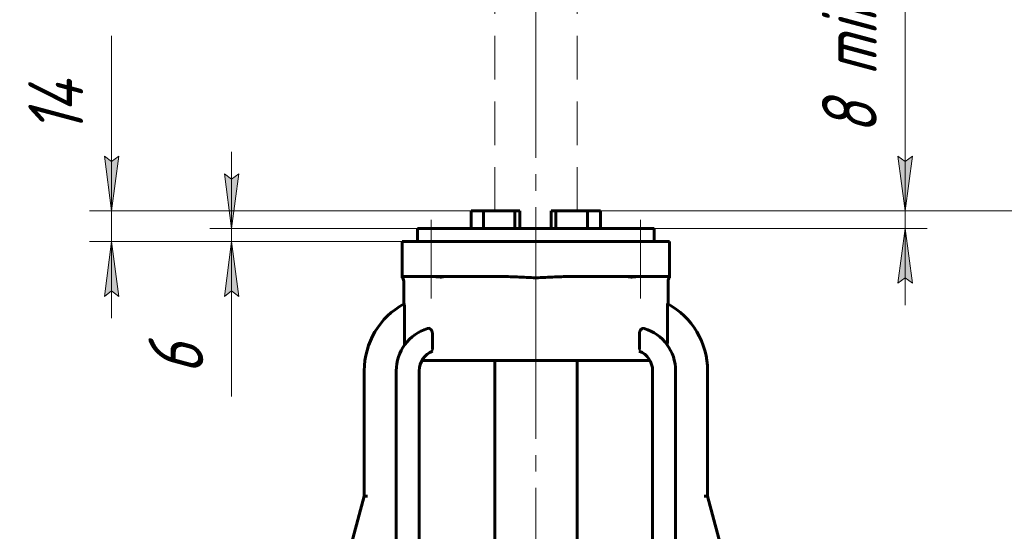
# Model space of a CAD drawing. Header units: millimetres. Extents: x 0 to 614, y -3 to 420.
# Tile 9 of 16: x 143 to 233, y 320 to 366. Entities that reach past the tile are written whole.
import ezdxf

# ---------------------------------------------------------------- set-up
doc = ezdxf.new("R2010")
doc.units = ezdxf.units.MM
for name, pattern in [('K5LT-1', [0]), ('K5LT_AXLED', [19.5, 15, -1.5, 1.5, -1.5]), ('K5LT_BASIC', [0]), ('K5LT_DASHED', [6, 4, -2]), ('K5LT_THIN', [0])]:
    doc.linetypes.add(name, pattern=pattern)
doc.layers.add('Системный слой', color=7, linetype='Continuous')
doc.layers.add('Системный слой (1)', color=7, linetype='Continuous', true_color=0x6c6c6c)
doc.styles.add('KDIMTEXTSTYLE', font='txt', dxfattribs={"width": 0.96, "oblique": 15, "height": 5})
doc.styles.add('KTEXTSTYLE', font='txt', dxfattribs={"width": 0.96, "height": 5})
doc.dimstyles.new('KDIMSTYLE (0.20)', dxfattribs={"dimtxt": 5, "dimasz": 1, "dimexe": 2, "dimexo": 0, "dimgap": 1, "dimtad": 1, "dimlfac": 5, "dimtxsty": 'KDIMTEXTSTYLE', "dimsah": 1, "dimcen": 0, "dimdle": 1, "dimadec": 0, "dimazin": 0, "dimtfac": 0.667, "dimtmove": 0, "dimatfit": 3, "dimfxl": 1, "dimtvp": 1, "dimtolj": 1, "dimtzin": 0, "dimarcsym": 0})

# ---------------------------------------------------------------- blocks, each defined once
blk = doc.blocks.new('U7')
at = {"layer": 'Системный слой (1)', "color": 143, "linetype": 'K5LT_BASIC', "lineweight": 60, "true_color": 0x33acca}
for p, q in [((179.615, 347.164), (190.415, 347.164)), ((190.415, 347.164), (201.215, 347.164))]:
    blk.add_line(p, q, dxfattribs=at)
blk = doc.blocks.new('D3')
at = {"layer": 'Системный слой (1)'}
for points in [[(290.663, 397.564), (290.005, 402.564), (289.347, 397.564), (290.005, 398.064)], [(290.005, 173.564), (290.663, 178.564), (290.005, 178.064), (289.347, 178.564)]]:
    blk.add_hatch(color=7, dxfattribs=at).paths.add_polyline_path(points)
at = {"layer": 'Системный слой (1)', "color": 7, "linetype": 'K5LT_THIN', "lineweight": 18, "true_color": 0xffffff}
for p, q in [((194.165, 402.564), (292.005, 402.564)), ((289.347, 397.564), (290.005, 402.564)), ((290.005, 402.564), (290.663, 397.564)), ((290.005, 173.564), (290.005, 402.564)), ((290.005, 398.064), (289.347, 397.564)), ((290.663, 397.564), (290.005, 398.064)), ((290.005, 173.564), (289.347, 178.564)), ((289.347, 178.564), (290.005, 178.064)), ((290.005, 178.064), (290.663, 178.564)), ((290.663, 178.564), (290.005, 173.564)), ((240.415, 173.564), (292.005, 173.564))]:
    blk.add_line(p, q, dxfattribs=at)
blk.add_wipeout([(289.005, 282.127), (281.623, 282.127), (281.623, 293.526), (289.005, 293.526)]).dxf.layer = 'Системный слой (1)'
at = {"layer": 'Системный слой (1)', "color": 7, "insert": (282.417, 282.127), "char_height": 5, "attachment_point": 1, "rotation": 90, "style": 'KTEXTSTYLE'}
blk.add_mtext('\\fArial|b0|c204|p34;\\H5.0;\\W1.000;\\Q15;\\fGOST Type AU|b0|i0|c204|p34;\\Q15;\\W0.960;1145', dxfattribs=at)
blk = doc.blocks.new('KDIMARROW_01')
at = {"layer": 'Системный слой'}
blk.add_hatch(color=0, dxfattribs=at).paths.add_polyline_path([(0, 0), (-5, 0.658), (-4.5, 0), (-5, -0.658)])
at = {"layer": 'Системный слой', "color": 0, "linetype": 'K5LT_THIN', "lineweight": 18}
for p, q in [((-4.5, 0), (-5, 0.658)), ((-5, 0.658), (0, 0)), ((0, 0), (-5, -0.658)), ((-5, -0.658), (-4.5, 0))]:
    blk.add_line(p, q, dxfattribs=at)
at = {"layer": 'Системный слой (1)', "color": 0, "linetype": 'K5LT_THIN', "lineweight": 18}
blk.add_line((410.52, 173.564), (410.32, 173.564), dxfattribs=at)
blk = doc.blocks.new('D4')
at = {"layer": 'Системный слой (1)'}
for points in [[(271.13, 343.764), (270.472, 348.764), (269.814, 343.764), (270.472, 344.264)], [(270.472, 173.564), (271.13, 178.564), (270.472, 178.064), (269.814, 178.564)]]:
    blk.add_hatch(color=7, dxfattribs=at).paths.add_polyline_path(points)
at = {"layer": 'Системный слой (1)', "color": 7, "linetype": 'K5LT_THIN', "lineweight": 18, "true_color": 0xffffff}
for p, q in [((196.315, 348.764), (272.472, 348.764)), ((269.814, 343.764), (270.472, 348.764)), ((270.472, 348.764), (271.13, 343.764)), ((270.472, 173.564), (270.472, 348.764)), ((270.472, 344.264), (269.814, 343.764)), ((271.13, 343.764), (270.472, 344.264)), ((270.472, 173.564), (269.814, 178.564)), ((269.814, 178.564), (270.472, 178.064)), ((270.472, 178.064), (271.13, 178.564)), ((271.13, 178.564), (270.472, 173.564)), ((240.415, 173.564), (272.472, 173.564))]:
    blk.add_line(p, q, dxfattribs=at)
blk.add_wipeout([(269.472, 282.825), (262.09, 282.825), (262.09, 293.844), (269.472, 293.844)]).dxf.layer = 'Системный слой (1)'
at = {"layer": 'Системный слой (1)', "color": 7, "insert": (262.885, 282.825), "char_height": 5, "attachment_point": 1, "rotation": 90, "style": 'KTEXTSTYLE'}
blk.add_mtext('\\fArial|b0|c204|p34;\\H5.0;\\W1.000;\\Q15;\\fGOST Type AU|b0|i0|c204|p34;\\Q15;\\W0.960;876', dxfattribs=at)
blk = doc.blocks.new('D5')
at = {"layer": 'Системный слой (1)'}
for points in [[(224.111, 348.764), (224.769, 353.764), (224.111, 353.264), (223.452, 353.764)], [(224.769, 342.164), (224.111, 347.164), (223.452, 342.164), (224.111, 342.664)]]:
    blk.add_hatch(color=7, dxfattribs=at).paths.add_polyline_path(points)
at = {"layer": 'Системный слой (1)', "color": 7, "linetype": 'K5LT_THIN', "lineweight": 18, "true_color": 0xffffff}
for p, q in [((224.111, 353.756), (224.111, 372.673)), ((224.111, 348.764), (224.111, 355.764)), ((224.111, 353.264), (223.452, 353.764)), ((223.452, 353.764), (224.111, 348.764)), ((224.111, 348.764), (224.769, 353.764)), ((224.769, 353.764), (224.111, 353.264)), ((224.111, 348.764), (224.111, 353.764)), ((195.127, 348.764), (226.111, 348.764)), ((224.111, 347.164), (224.111, 348.764)), ((201.215, 347.164), (226.111, 347.164)), ((224.111, 347.164), (223.452, 342.164)), ((224.769, 342.164), (224.111, 347.164)), ((224.111, 347.164), (224.111, 340.164)), ((223.452, 342.164), (224.111, 342.664)), ((224.111, 342.664), (224.769, 342.164))]:
    blk.add_line(p, q, dxfattribs=at)
blk.add_wipeout([(223.111, 355.756), (215.729, 355.756), (215.729, 370.076), (223.111, 370.076)]).dxf.layer = 'Системный слой (1)'
at = {"layer": 'Системный слой (1)', "color": 7, "insert": (216.523, 355.756), "char_height": 5, "attachment_point": 1, "rotation": 90, "style": 'KTEXTSTYLE'}
blk.add_mtext('\\fArial|b0|c204|p34;\\H5.0;\\W1.000;\\Q15;\\fGOST Type AU|b0|i0|c204|p34;\\Q15;\\W0.960;8 min', dxfattribs=at)
blk = doc.blocks.new('D6')
at = {"layer": 'Системный слой (1)'}
for points in [[(151.693, 348.764), (152.351, 353.764), (151.693, 353.264), (151.035, 353.764)], [(152.351, 340.964), (151.693, 345.964), (151.035, 340.964), (151.693, 341.464)]]:
    blk.add_hatch(color=7, dxfattribs=at).paths.add_polyline_path(points)
at = {"layer": 'Системный слой (1)', "color": 7, "linetype": 'K5LT_THIN', "lineweight": 18, "true_color": 0xffffff}
for p, q in [((151.693, 353.776), (151.693, 364.755)), ((151.693, 348.764), (151.693, 355.764)), ((151.693, 353.264), (151.035, 353.764)), ((151.035, 353.764), (151.693, 348.764)), ((151.693, 348.764), (152.351, 353.764)), ((152.351, 353.764), (151.693, 353.264)), ((151.693, 348.764), (151.693, 353.764)), ((185.216, 348.764), (149.693, 348.764)), ((151.693, 345.964), (151.693, 348.764)), ((180.815, 345.964), (149.693, 345.964)), ((151.693, 345.964), (151.035, 340.964)), ((152.351, 340.964), (151.693, 345.964)), ((151.693, 345.964), (151.693, 338.964)), ((151.035, 340.964), (151.693, 341.464)), ((151.693, 341.464), (152.351, 340.964))]:
    blk.add_line(p, q, dxfattribs=at)
blk.add_wipeout([(150.693, 355.776), (143.311, 355.776), (143.311, 362.476), (150.693, 362.476)]).dxf.layer = 'Системный слой (1)'
at = {"layer": 'Системный слой (1)', "color": 7, "insert": (144.105, 355.776), "char_height": 5, "attachment_point": 1, "rotation": 90, "style": 'KTEXTSTYLE'}
blk.add_mtext('\\fArial|b0|c204|p34;\\H5.0;\\W1.000;\\Q15;\\fGOST Type AU|b0|i0|c204|p34;\\Q15;\\W0.960;14', dxfattribs=at)
blk = doc.blocks.new('D7')
at = {"layer": 'Системный слой (1)'}
for points in [[(162.649, 347.164), (163.307, 352.164), (162.649, 351.664), (161.99, 352.164)], [(163.307, 340.964), (162.649, 345.964), (161.99, 340.964), (162.649, 341.464)]]:
    blk.add_hatch(color=7, dxfattribs=at).paths.add_polyline_path(points)
at = {"layer": 'Системный слой (1)', "color": 7, "linetype": 'K5LT_THIN', "lineweight": 18, "true_color": 0xffffff}
for p, q in [((162.649, 347.164), (162.649, 354.164)), ((162.649, 351.664), (161.99, 352.164)), ((161.99, 352.164), (162.649, 347.164)), ((162.649, 347.164), (163.307, 352.164)), ((163.307, 352.164), (162.649, 351.664)), ((179.615, 347.164), (160.649, 347.164)), ((162.649, 345.964), (162.649, 347.164)), ((180.815, 345.964), (160.649, 345.964)), ((162.649, 345.964), (161.99, 340.964)), ((163.307, 340.964), (162.649, 345.964)), ((162.649, 345.964), (162.649, 338.964)), ((162.649, 345.964), (162.649, 340.964)), ((161.99, 340.964), (162.649, 341.464)), ((162.649, 341.464), (163.307, 340.964)), ((162.649, 340.96), (162.649, 331.833))]:
    blk.add_line(p, q, dxfattribs=at)
blk.add_wipeout([(161.649, 333.833), (154.267, 333.833), (154.267, 338.755), (161.649, 338.755)]).dxf.layer = 'Системный слой (1)'
at = {"layer": 'Системный слой (1)', "color": 7, "insert": (155.061, 333.833), "char_height": 5, "attachment_point": 1, "rotation": 90, "style": 'KTEXTSTYLE'}
blk.add_mtext('\\fArial|b0|c204|p34;\\H5.0;\\W1.000;\\Q15;\\fGOST Type AU|b0|i0|c204|p34;\\Q15;\\W0.960;6', dxfattribs=at)

msp = doc.modelspace()

# ---------------------------------------------------------------- linework, layer by layer
at = {"layer": 'Системный слой (1)', "color": 30, "linetype": 'K5LT_AXLED', "lineweight": 18, "true_color": 0xff8000}
for p, q in [((190.4152, 334.1141), (190.4152, 404.5641)), ((180.8693, 340.7641), (180.8693, 347.9641)), ((199.9612, 340.7641), (199.9612, 347.9641)), ((190.4152, 288.9674), (190.4152, 337.1141))]:
    msp.add_line(p, q, dxfattribs=at)
at = {"layer": 'Системный слой (1)', "color": 7, "linetype": 'K5LT_DASHED', "lineweight": 18, "true_color": 0xffffff}
for p, q in [((186.6652, 348.7641), (186.6652, 402.5641)), ((194.1652, 348.7641), (194.1652, 402.5641))]:
    msp.add_line(p, q, dxfattribs=at)
at = {"layer": 'Системный слой (1)', "color": 143, "linetype": 'K5LT_BASIC', "lineweight": 60, "true_color": 0x33acca}
for p, q in [((184.5161, 348.7641), (185.642, 348.7641)), ((184.5161, 347.1641), (184.5161, 348.7641)), ((185.642, 347.1641), (185.642, 348.7641)), ((185.642, 348.7641), (188.4944, 348.7641)), ((188.4944, 347.1641), (188.4944, 348.7641)), ((188.4944, 348.7641), (188.9502, 348.7641)), ((188.9502, 347.1641), (188.9502, 348.7641)), ((191.8058, 348.7641), (192.2384, 348.7641)), ((191.8058, 347.1641), (191.8058, 348.7641)), ((192.2384, 347.1641), (192.2384, 348.7641)), ((192.2384, 348.7641), (195.1272, 348.7641)), ((195.1272, 348.7641), (196.3152, 348.7641)), ((195.1272, 347.1641), (195.1272, 348.7641)), ((196.3152, 347.1641), (196.3152, 348.7641)), ((179.6152, 345.9641), (179.6152, 347.1641)), ((201.2152, 345.9641), (201.2152, 347.1641)), ((180.8152, 345.9641), (178.2152, 345.9641)), ((178.2152, 342.7641), (178.2152, 345.9641)), ((180.8152, 345.9641), (200.0152, 345.9641)), ((202.6152, 345.9641), (200.0152, 345.9641)), ((202.6152, 342.7641), (202.6152, 345.9641)), ((180.8152, 342.7641), (178.2152, 342.7641)), ((178.2152, 342.7641), (178.2152, 342.6688)), ((178.356, 340.2669), (178.356, 342.3641)), ((180.8152, 342.7641), (187.8869, 342.7641)), ((192.9435, 342.7641), (200.0152, 342.7641)), ((202.6152, 342.7641), (200.0152, 342.7641)), ((202.4744, 340.2669), (202.4744, 342.3641)), ((202.6152, 342.7641), (202.6152, 342.6688)), ((178.4159, 336.9926), (178.4159, 339.9442)), ((202.4146, 336.9926), (202.4146, 339.9442)), ((180.972, 336.1141), (180.972, 337.5316)), ((199.8585, 336.1141), (199.8585, 337.5316)), ((180.0173, 335.1141), (200.8131, 335.1141)), ((186.6652, 301.6641), (186.6652, 335.1141)), ((194.1652, 301.6641), (194.1652, 335.1141)), ((174.7496, 322.7125), (174.7496, 334.1605)), ((177.6688, 334.1605), (177.6688, 297.9141)), ((179.7688, 297.3141), (179.7688, 334.1605)), ((201.0616, 334.1605), (201.0616, 297.3141)), ((203.1616, 297.9141), (203.1616, 334.1605)), ((206.0809, 334.1605), (206.0809, 322.7125)), ((174.7496, 322.7125), (167.9152, 297.3141)), ((175.0603, 322.7125), (174.7496, 322.7125)), ((205.7702, 322.7125), (206.0809, 322.7125)), ((212.9152, 297.3141), (206.0809, 322.7125))]:
    msp.add_line(p, q, dxfattribs=at)
for centre, radius, start, end in [((177.956, 342.3641), 0.4, 0, 49.604845), ((202.8744, 342.3641), 0.4, 130.395155, 180), ((181.7224, 334.1605), 6.9728, 118.552488, 180), ((199.1081, 334.1605), 6.9728, 0, 61.447512), ((181.7224, 334.1605), 4.0536, 107.17945, 180), ((199.1081, 334.1605), 4.0536, 0, 72.82055), ((181.7224, 334.1605), 1.9536, 112.16423, 180), ((199.1081, 334.1605), 1.9536, 0, 67.83577)]:
    msp.add_arc(centre, radius, start, end, dxfattribs=at)
for points, knots in [([(182.0202, 342.7641), (181.998, 342.7641), (181.9677, 342.7579), (181.8869, 342.7435), (181.8333, 342.7347), (181.7551, 342.7316), (181.7464, 342.7314), (181.7336, 342.7312), (181.7295, 342.7311), (181.7223, 342.7311), (181.7191, 342.7311), (181.7126, 342.7311), (181.7092, 342.7311), (181.7004, 342.7312), (181.695, 342.7313), (181.6725, 342.7317), (181.6552, 342.7324), (181.61, 342.7348), (181.5817, 342.737), (181.4734, 342.7465), (181.3889, 342.7565), (181.2697, 342.7631), (181.239, 342.7641), (181.2089, 342.7641)], [0.35415365, 0.35415365, 0.35415365, 0.35415365, 0.44147729, 0.44147729, 0.53267253, 0.53267253, 0.54389316, 0.54389316, 0.549057, 0.549057, 0.55304614, 0.55304614, 0.55734626, 0.55734626, 0.56412376, 0.56412376, 0.58527692, 0.58527692, 0.61811836, 0.61811836, 0.70765958, 0.70765958, 0.7391016, 0.7391016, 0.7391016, 0.7391016]), ([(192.9435, 342.7641), (192.6918, 342.7641), (192.39, 342.7525), (191.8693, 342.7257), (191.5733, 342.7068), (190.9811, 342.6777), (190.6848, 342.6688), (190.1456, 342.6688), (189.8493, 342.6777), (189.2571, 342.7068), (188.9611, 342.7257), (188.4405, 342.7525), (188.1386, 342.7641), (187.8869, 342.7641)], [-5.1428902, -5.1428902, -5.1428902, -5.1428902, -4.7653207, -4.7653207, -4.3609052, -4.3609052, -3.9564897, -3.9564897, -3.5520743, -3.5520743, -3.1476588, -3.1476588, -2.7700893, -2.7700893, -2.7700893, -2.7700893]), ([(199.6215, 342.7641), (199.5463, 342.7641), (199.4707, 342.7579), (199.3192, 342.7435), (199.239, 342.7347), (199.1516, 342.7316), (199.1422, 342.7314), (199.1287, 342.7312), (199.1245, 342.7311), (199.1171, 342.7311), (199.114, 342.7311), (199.1074, 342.7311), (199.1041, 342.7311), (199.0955, 342.7312), (199.0903, 342.7313), (199.0694, 342.7317), (199.0541, 342.7324), (199.0164, 342.7348), (198.9949, 342.737), (198.9198, 342.7465), (198.8754, 342.7565), (198.8294, 342.7631), (198.8191, 342.7641), (198.8102, 342.7641)], [0.35415365, 0.35415365, 0.35415365, 0.35415365, 0.44147729, 0.44147729, 0.53267253, 0.53267253, 0.54389316, 0.54389316, 0.549057, 0.549057, 0.55304614, 0.55304614, 0.55734626, 0.55734626, 0.56412376, 0.56412376, 0.58527692, 0.58527692, 0.61811836, 0.61811836, 0.70765958, 0.70765958, 0.7391016, 0.7391016, 0.7391016, 0.7391016]), ([(178.4159, 339.9442), (178.4159, 339.977), (178.4153, 340.0247), (178.4137, 340.0765), (178.4126, 340.1056), (178.4113, 340.1327), (178.4095, 340.164), (178.4068, 340.2001), (178.4037, 340.2306), (178.4004, 340.2549), (178.3974, 340.2711), (178.3944, 340.2814), (178.3918, 340.2855), (178.3903, 340.2856), (178.3896, 340.2853)], [0, 0, 0, 0, 2.9102844, 4.2084178, 4.7834932, 5.679629, 6.8776644, 8.0250618, 9.7694645, 10.8785889, 12.0341755, 13.2492363, 14.2592201, 15, 15, 15, 15]), ([(202.4408, 340.2853), (202.4399, 340.2858), (202.4382, 340.2851), (202.4355, 340.2796), (202.4329, 340.27), (202.4302, 340.2556), (202.4269, 340.2323), (202.4236, 340.1997), (202.4205, 340.1583), (202.4183, 340.118), (202.4165, 340.0729), (202.4154, 340.0295), (202.4147, 339.9852), (202.4146, 339.9581), (202.4146, 339.9442)], [0, 0, 0, 0, 1.0574112, 2.0337724, 3.0262983, 3.9934257, 5.1544335, 6.9411818, 8.2997683, 9.8052084, 11.0425365, 12.6021378, 13.7710741, 15, 15, 15, 15]), ([(180.972, 337.5316), (180.972, 337.5481), (180.971, 337.5807), (180.9671, 337.6209), (180.9619, 337.6561), (180.9554, 337.6904), (180.9443, 337.7346), (180.9282, 337.7821), (180.9092, 337.825), (180.888, 337.8645), (180.8648, 337.8998), (180.8327, 337.9397), (180.8007, 337.9705), (180.7688, 337.9944), (180.7366, 338.0143), (180.7047, 338.0286), (180.65, 338.0449), (180.5923, 338.0489), (180.5433, 338.0389), (180.5251, 338.0333)], [0, 0, 0, 0, 0.9604751, 1.9046085, 2.369964, 3.0680305, 3.9965267, 5.149948, 6.2205007, 7.0708473, 8.2088088, 9.239399, 10.9167282, 11.7727916, 12.6272985, 14.259123, 15.011218, 18.111024, 20, 20, 20, 20]), ([(200.3054, 338.0333), (200.2881, 338.0386), (200.2529, 338.046), (200.207, 338.0465), (200.1653, 338.0404), (200.1288, 338.0299), (200.0925, 338.0134), (200.0532, 337.9894), (200.0203, 337.9622), (199.9838, 337.9235), (199.9552, 337.8856), (199.9279, 337.8385), (199.9079, 337.7959), (199.8917, 337.752), (199.8783, 337.7054), (199.8695, 337.6634), (199.8631, 337.6193), (199.8593, 337.5779), (199.8585, 337.5462), (199.8585, 337.5316)], [0, 0, 0, 0, 1.7901184, 3.5905903, 4.5933393, 5.9567526, 7.241022, 8.2795316, 10.0275132, 10.7919059, 12.4508548, 13.5297107, 14.57034, 15.5676737, 16.5113222, 17.5642207, 18.1488474, 19.1519411, 20, 20, 20, 20]), ([(178.4497, 336.5524), (178.4482, 336.5504), (178.4456, 336.5489), (178.4422, 336.552), (178.4386, 336.5601), (178.4358, 336.5715), (178.4333, 336.5855), (178.4316, 336.5969), (178.4297, 336.6123), (178.4275, 336.6341), (178.4253, 336.6605), (178.4226, 336.7015), (178.4206, 336.7435), (178.4184, 336.8026), (178.4165, 336.8816), (178.4159, 336.9512), (178.4159, 336.9926)], [0, 0, 0, 0, 0.9940459, 1.7963577, 2.4186024, 3.6897215, 4.054089, 4.6139005, 5.2973921, 6.007337, 7.1558388, 8.1219501, 10.0962339, 11.0928625, 13.4632258, 17, 17, 17, 17]), ([(202.4146, 336.9926), (202.4146, 336.9639), (202.4143, 336.9184), (202.4133, 336.8528), (202.4119, 336.7981), (202.4098, 336.7409), (202.4074, 336.6944), (202.4044, 336.6501), (202.4009, 336.6115), (202.3962, 336.578), (202.392, 336.5606), (202.3885, 336.5526), (202.386, 336.5498), (202.3833, 336.5497), (202.3817, 336.5511), (202.3808, 336.5524)], [0, 0, 0, 0, 2.3178621, 3.6362345, 5.304602, 6.8221427, 8.5017895, 9.4422046, 11.0250247, 12.5149131, 13.7024039, 14.2501686, 14.9543036, 15.3846449, 16, 16, 16, 16])]:
    msp.add_open_spline(points, degree=3, knots=knots, dxfattribs=at)
at = {"layer": 'Системный слой (1)', "color": 7, "linetype": 'K5LT-1'}
for points in [[(180.972, 336.1141), (180.972, 336.1059), (180.9722, 336.0895), (180.9734, 336.0649), (180.9753, 336.0403), (180.978, 336.0163), (180.9813, 335.9928), (180.9839, 335.9774), (180.9854, 335.9698)], [(199.8585, 336.1141), (199.8585, 336.1059), (199.8582, 336.0895), (199.857, 336.0649), (199.8551, 336.0403), (199.8525, 336.0163), (199.8491, 335.9928), (199.8465, 335.9774), (199.8451, 335.9698)]]:
    msp.add_open_spline(points, degree=3, knots=[0, 0, 0, 0, 0.2285449, 0.4570898, 0.6856347, 0.9141796, 1.1307839, 1.3473882, 1.3473882, 1.3473882, 1.3473882], dxfattribs=at)

# ---------------------------------------------------------------- block references
at = {"layer": 'Системный слой (1)'}
msp.add_blockref('U7', (0, 0), dxfattribs=at)

# ---------------------------------------------------------------- next in the draw order: dimensions: what is measured, and where the dimension line sits
at = {"layer": 'Системный слой (1)', "color": 7}
for base, p1, p2, override, picture, middle in [((290.005, 173.5641), (194.1652, 402.5641), (240.4152, 173.5641), {"dimexo": 0, "dimpost": '\\fGOST Type AU|b0|c204|p34;\\H5.0;\\W0.960;\\Q15;<>', "dimblk1": 'KDIMARROW_01', "dimblk2": 'KDIMARROW_01', "dimse1": 0, "dimse2": 0, "dimclrt": 7, "dimtol": 1, "dimtp": 0, "dimtm": 0, "dimtdec": 5, "dimtolj": 1}, 'D3', (290.005, 288.0641)), ((151.6928, 345.9641), (185.216, 348.7641), (180.8152, 345.9641), {"dimexo": 0, "dimtoh": 1, "dimpost": '\\fGOST Type AU|b0|c204|p34;\\H5.0;\\W0.960;\\Q15;<>', "dimblk1": 'KDIMARROW_01', "dimblk2": 'KDIMARROW_01', "dimse1": 0, "dimse2": 0, "dimclrt": 7, "dimtol": 1, "dimtp": 0, "dimtm": 0, "dimtdec": 5, "dimtmove": 1, "dimtolj": 1}, 'D6', (151.6928, 359.2658))]:
    dim = msp.add_linear_dim(base=base, p1=p1, p2=p2, angle=90, dimstyle='KDIMSTYLE (0.20)', override=override, dxfattribs=at)
    dim.commit()
    dim.dimension.update_dxf_attribs({"geometry": picture, "text_midpoint": middle, "dimtype": 160})

# ---------------------------------------------------------------- next in the draw order: dimensions: what is measured, and where the dimension line sits
for base, p1, p2, override, picture, middle in [((162.6487, 345.9641), (179.6152, 347.1641), (180.8152, 345.9641), {"dimexo": 0, "dimtoh": 1, "dimpost": '\\fGOST Type AU|b0|c204|p34;\\H5.0;\\W0.960;\\Q15;<>', "dimblk1": 'KDIMARROW_01', "dimblk2": 'KDIMARROW_01', "dimse1": 0, "dimse2": 0, "dimclrt": 7, "dimtol": 1, "dimtp": 0, "dimtm": 0, "dimtdec": 5, "dimtmove": 1, "dimtolj": 1}, 'D7', (162.6487, 336.3965)), ((270.4721, 173.5641), (196.3152, 348.7641), (240.4152, 173.5641), {"dimexo": 0, "dimpost": '\\fGOST Type AU|b0|c204|p34;\\H5.0;\\W0.960;\\Q15;<>', "dimblk1": 'KDIMARROW_01', "dimblk2": 'KDIMARROW_01', "dimse1": 0, "dimse2": 0, "dimclrt": 7, "dimtol": 1, "dimtp": 0, "dimtm": 0, "dimtdec": 5, "dimtolj": 1}, 'D4', (270.4721, 288.5641))]:
    dim = msp.add_linear_dim(base=base, p1=p1, p2=p2, angle=90, dimstyle='KDIMSTYLE (0.20)', override=override, dxfattribs=at)
    dim.commit()
    dim.dimension.update_dxf_attribs({"geometry": picture, "text_midpoint": middle, "dimtype": 160})

# ---------------------------------------------------------------- next in the draw order: dimensions: what is measured, and where the dimension line sits
dim = msp.add_linear_dim(base=(224.1106, 347.1641), p1=(195.1272, 348.7641), p2=(201.2152, 347.1641), angle=90, dimstyle='KDIMSTYLE (0.20)', override={"dimexo": 0, "dimtoh": 1, "dimpost": '\\fGOST Type AU|b0|c204|p34;\\H5.0;\\W0.960;\\Q15;<>\\fGOST Type AU|b0|c204|p34;\\H5.0;\\W0.960;\\Q15;\\fGOST Type AU|b0|i0|c204|p34;\\Q15; min', "dimblk1": 'KDIMARROW_01', "dimblk2": 'KDIMARROW_01', "dimse1": 0, "dimse2": 0, "dimclrt": 7, "dimtol": 1, "dimtp": 0, "dimtm": 0, "dimtdec": 5, "dimtmove": 1, "dimtolj": 1}, dxfattribs=at)
dim.commit()
dim.dimension.update_dxf_attribs({"geometry": 'D5', "text_midpoint": (224.1106, 363.2146), "dimtype": 160})

doc.saveas('drawing.dxf')
